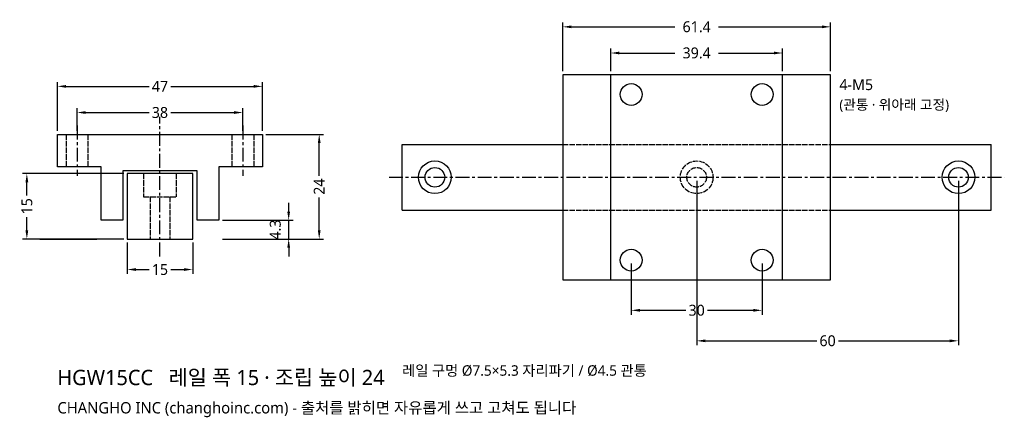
# Model space of a CAD drawing. Header units: millimetres. Extents: x -32 to 194, y -41 to 50.
import ezdxf

# ---------------------------------------------------------------- set-up
doc = ezdxf.new("R2010")
doc.units = ezdxf.units.MM
doc.linetypes.add('CENTER', pattern=[5.08, 3.175, -0.635, 0.635, -0.635])
doc.linetypes.add('DASHED', pattern=[1.524, 1.27, -0.254])
for name, color, linetype in [('문자', 7, 'CONTINUOUS'), ('숨은선', 3, 'DASHED'), ('외형선', 7, 'CONTINUOUS'), ('중심선', 1, 'CENTER'), ('치수', 4, 'CONTINUOUS')]:
    doc.layers.add(name, color=color, linetype=linetype)
doc.styles.add('CH_KOR', font='malgun.ttf')
doc.dimstyles.new('CH_DIM', dxfattribs={"dimtxt": 2.5, "dimasz": 2, "dimexe": 1, "dimexo": 0.8, "dimgap": 0.8, "dimtad": 1, "dimdec": 1, "dimdsep": 46, "dimtxsty": 'CH_KOR', "dimcen": 2.5, "dimclrd": 4, "dimclre": 4, "dimclrt": 4, "dimazin": 3, "dimtfac": 1, "dimtmove": 0, "dimatfit": 3})

# ---------------------------------------------------------------- blocks, each defined once
blk = doc.blocks.new('_CLOSEDFILLED')
at = {"color": 0, "linetype": 'BYBLOCK'}
blk.add_solid([(-1, 0.16), (0, 0), (-1, -0.16)], dxfattribs=at)
blk = doc.blocks.new('*D1')
at = {"color": 4}
for p, q in [((-23.5, 24.8), (-23.5, 36)), ((-21.5, 35), (-2.5, 35)), ((2.5, 35), (21.5, 35)), ((23.5, 24.8), (23.5, 36))]:
    blk.add_line(p, q, dxfattribs=at)
at = {"layer": 'Defpoints'}
for p in [(-23.5, 35), (-23.5, 24), (23.5, 24)]:
    blk.add_point(p, dxfattribs=at)
at = {"layer": '치수', "color": 4, "xscale": 2, "yscale": 2, "rotation": 180}
blk.add_blockref('_CLOSEDFILLED', (-23.5, 35), dxfattribs=at)
at = {"layer": '치수', "color": 4, "xscale": 2, "yscale": 2}
blk.add_blockref('_CLOSEDFILLED', (23.5, 35), dxfattribs=at)
at = {"layer": '치수', "color": 4, "insert": (0, 35), "char_height": 2.5, "attachment_point": 5, "style": 'CH_KOR'}
blk.add_mtext('47', dxfattribs=at)
blk = doc.blocks.new('*D2')
at = {"color": 4}
for p, q in [((-19, 24.8), (-19, 30)), ((19, 24.8), (19, 30)), ((-17, 29), (-2.5, 29)), ((2.5, 29), (17, 29))]:
    blk.add_line(p, q, dxfattribs=at)
at = {"layer": 'Defpoints'}
for p in [(-19, 29), (-19, 24), (19, 24)]:
    blk.add_point(p, dxfattribs=at)
at = {"layer": '치수', "color": 4, "xscale": 2, "yscale": 2, "rotation": 180}
blk.add_blockref('_CLOSEDFILLED', (-19, 29), dxfattribs=at)
at = {"layer": '치수', "color": 4, "xscale": 2, "yscale": 2}
blk.add_blockref('_CLOSEDFILLED', (19, 29), dxfattribs=at)
at = {"layer": '치수', "color": 4, "insert": (0, 29), "char_height": 2.5, "attachment_point": 5, "style": 'CH_KOR'}
blk.add_mtext('38', dxfattribs=at)
blk = doc.blocks.new('*D3')
at = {"color": 4}
for p, q in [((-7.5, -0.8), (-7.5, -8)), ((7.5, -0.8), (7.5, -8)), ((-5.5, -7), (-2.5, -7)), ((2.5, -7), (5.5, -7))]:
    blk.add_line(p, q, dxfattribs=at)
at = {"layer": 'Defpoints'}
for p in [(-7.5, 0), (7.5, 0), (-7.5, -7)]:
    blk.add_point(p, dxfattribs=at)
at = {"layer": '치수', "color": 4, "xscale": 2, "yscale": 2, "rotation": 180}
blk.add_blockref('_CLOSEDFILLED', (-7.5, -7), dxfattribs=at)
at = {"layer": '치수', "color": 4, "xscale": 2, "yscale": 2}
blk.add_blockref('_CLOSEDFILLED', (7.5, -7), dxfattribs=at)
at = {"layer": '치수', "color": 4, "insert": (0, -7), "char_height": 2.5, "attachment_point": 5, "style": 'CH_KOR'}
blk.add_mtext('15', dxfattribs=at)
blk = doc.blocks.new('*D4')
at = {"color": 4}
for p, q in [((24.3, 24), (37.5, 24)), ((36.5, 14.5), (36.5, 22)), ((36.5, 2), (36.5, 9.5)), ((24.3, 0), (37.5, 0))]:
    blk.add_line(p, q, dxfattribs=at)
at = {"layer": 'Defpoints'}
for p in [(23.5, 24), (23.5, 0), (36.5, 0)]:
    blk.add_point(p, dxfattribs=at)
at = {"layer": '치수', "color": 4, "xscale": 2, "yscale": 2}
for p, rotation in [((36.5, 24), 90), ((36.5, 0), 270)]:
    blk.add_blockref('_CLOSEDFILLED', p, dxfattribs=dict(at, rotation=rotation))
at = {"layer": '치수', "color": 4, "insert": (36.5, 12), "char_height": 2.5, "attachment_point": 5, "rotation": 90, "style": 'CH_KOR'}
blk.add_mtext('24', dxfattribs=at)
blk = doc.blocks.new('*D6')
at = {"color": 4}
for p, q in [((-8.3, 15), (-31.5, 15)), ((-30.5, 10), (-30.5, 13)), ((-30.5, 2), (-30.5, 5)), ((-8.3, 0), (-31.5, 0))]:
    blk.add_line(p, q, dxfattribs=at)
at = {"layer": 'Defpoints'}
for p in [(-7.5, 15), (-30.5, 0), (-7.5, 0)]:
    blk.add_point(p, dxfattribs=at)
at = {"layer": '치수', "color": 4, "xscale": 2, "yscale": 2}
for p, rotation in [((-30.5, 15), 90), ((-30.5, 0), 270)]:
    blk.add_blockref('_CLOSEDFILLED', p, dxfattribs=dict(at, rotation=rotation))
at = {"layer": '치수', "color": 4, "insert": (-30.5, 7.5), "char_height": 2.5, "attachment_point": 5, "rotation": 90, "style": 'CH_KOR'}
blk.add_mtext('15', dxfattribs=at)
blk = doc.blocks.new('*D7')
at = {"color": 4}
for p, q in [((92.3, 38.45), (92.3, 49.65)), ((153.7, 38.45), (153.7, 49.65)), ((94.3, 48.65), (118, 48.65)), ((128, 48.65), (151.7, 48.65))]:
    blk.add_line(p, q, dxfattribs=at)
at = {"layer": 'Defpoints'}
for p in [(92.3, 48.65), (92.3, 37.65), (153.7, 37.65)]:
    blk.add_point(p, dxfattribs=at)
at = {"layer": '치수', "color": 4, "xscale": 2, "yscale": 2, "rotation": 180}
blk.add_blockref('_CLOSEDFILLED', (92.3, 48.65), dxfattribs=at)
at = {"layer": '치수', "color": 4, "xscale": 2, "yscale": 2}
blk.add_blockref('_CLOSEDFILLED', (153.7, 48.65), dxfattribs=at)
at = {"layer": '치수', "color": 4, "insert": (123, 48.65), "char_height": 2.5, "attachment_point": 5, "style": 'CH_KOR'}
blk.add_mtext('61.4', dxfattribs=at)
blk = doc.blocks.new('*D8')
at = {"color": 4}
for p, q in [((103.3, 38.45), (103.3, 43.65)), ((142.7, 38.45), (142.7, 43.65)), ((105.3, 42.65), (118, 42.65)), ((128, 42.65), (140.7, 42.65))]:
    blk.add_line(p, q, dxfattribs=at)
at = {"layer": 'Defpoints'}
for p in [(103.3, 42.65), (103.3, 37.65), (142.7, 37.65)]:
    blk.add_point(p, dxfattribs=at)
at = {"layer": '치수', "color": 4, "xscale": 2, "yscale": 2, "rotation": 180}
blk.add_blockref('_CLOSEDFILLED', (103.3, 42.65), dxfattribs=at)
at = {"layer": '치수', "color": 4, "xscale": 2, "yscale": 2}
blk.add_blockref('_CLOSEDFILLED', (142.7, 42.65), dxfattribs=at)
at = {"layer": '치수', "color": 4, "insert": (123, 42.65), "char_height": 2.5, "attachment_point": 5, "style": 'CH_KOR'}
blk.add_mtext('39.4', dxfattribs=at)
blk = doc.blocks.new('*D9')
at = {"color": 4}
for p, q in [((108, -5.65), (108, -17.35)), ((138, -5.65), (138, -17.35)), ((110, -16.35), (120.5, -16.35)), ((125.5, -16.35), (136, -16.35))]:
    blk.add_line(p, q, dxfattribs=at)
at = {"layer": 'Defpoints'}
for p in [(108, -4.85), (138, -4.85), (108, -16.35)]:
    blk.add_point(p, dxfattribs=at)
at = {"layer": '치수', "color": 4, "xscale": 2, "yscale": 2, "rotation": 180}
blk.add_blockref('_CLOSEDFILLED', (108, -16.35), dxfattribs=at)
at = {"layer": '치수', "color": 4, "xscale": 2, "yscale": 2}
blk.add_blockref('_CLOSEDFILLED', (138, -16.35), dxfattribs=at)
at = {"layer": '치수', "color": 4, "insert": (123, -16.35), "char_height": 2.5, "attachment_point": 5, "style": 'CH_KOR'}
blk.add_mtext('30', dxfattribs=at)
blk = doc.blocks.new('*D10')
at = {"color": 4}
for p, q in [((123, 13.35), (123, -24.35)), ((183, 13.35), (183, -24.35)), ((125, -23.35), (150.5, -23.35)), ((155.5, -23.35), (181, -23.35))]:
    blk.add_line(p, q, dxfattribs=at)
at = {"layer": 'Defpoints'}
for p in [(123, 14.15), (183, 14.15), (123, -23.35)]:
    blk.add_point(p, dxfattribs=at)
at = {"layer": '치수', "color": 4, "xscale": 2, "yscale": 2, "rotation": 180}
blk.add_blockref('_CLOSEDFILLED', (123, -23.35), dxfattribs=at)
at = {"layer": '치수', "color": 4, "xscale": 2, "yscale": 2}
blk.add_blockref('_CLOSEDFILLED', (183, -23.35), dxfattribs=at)
at = {"layer": '치수', "color": 4, "insert": (153, -23.35), "char_height": 2.5, "attachment_point": 5, "style": 'CH_KOR'}
blk.add_mtext('60', dxfattribs=at)

msp = doc.modelspace()

# ---------------------------------------------------------------- linework, layer by layer
at = {"layer": '숨은선'}
for p, q in [((-21.5, 24), (-21.5, 16.514)), ((-16.5, 24), (-16.5, 16.514)), ((16.5, 24), (16.5, 16.514)), ((21.5, 24), (21.5, 16.514)), ((92.3, 21.65), (153.7, 21.65)), ((-3.75, 15), (-3.75, 9.7)), ((3.75, 15), (3.75, 9.7)), ((-3.75, 9.7), (3.75, 9.7)), ((-2.25, 9.7), (-2.25, 0)), ((2.25, 9.7), (2.25, 0)), ((92.3, 6.65), (153.7, 6.65))]:
    msp.add_line(p, q, dxfattribs=at)
for radius in [3.75, 2.25]:
    msp.add_circle((123, 14.15), radius, dxfattribs=at)
at = {"layer": '외형선'}
for p, q in [((103.3, -9.35), (103.3, 37.65)), ((142.7, -9.35), (142.7, 37.65)), ((55.5, 21.65), (92.3, 21.65)), ((55.5, 6.65), (55.5, 21.65)), ((153.7, 21.65), (190.5, 21.65)), ((190.5, 6.65), (190.5, 21.65)), ((55.5, 6.65), (92.3, 6.65)), ((153.7, 6.65), (190.5, 6.65)), ((-27.5, 0), (-14.5, 0)), ((14.5, 0), (27.5, 0))]:
    msp.add_line(p, q, dxfattribs=at)
for points in [[(92.3, -9.35), (153.7, -9.35), (153.7, 37.65), (92.3, 37.65)], [(-23.5, 16.514), (-23.5, 24), (23.5, 24), (23.5, 16.514), (13.5, 16.514), (13.5, 4.3), (8.5, 4.3), (8.5, 15.6), (-8.5, 15.6), (-8.5, 4.3), (-13.5, 4.3), (-13.5, 16.514)], [(-7.5, 0), (7.5, 0), (7.5, 15), (-7.5, 15)]]:
    msp.add_lwpolyline(points, close=True, dxfattribs=at)
for centre, radius in [((108, 33.15), 2.5), ((138, 33.15), 2.5), ((63, 14.15), 3.75), ((63, 14.15), 2.25), ((183, 14.15), 3.75), ((183, 14.15), 2.25), ((108, -4.85), 2.5), ((138, -4.85), 2.5)]:
    msp.add_circle(centre, radius, dxfattribs=at)
at = {"layer": '중심선'}
for p, q in [((0, -4), (0, 28)), ((-19, 26), (-19, 14.514)), ((19, 26), (19, 14.514)), ((52.5, 14.15), (193.5, 14.15))]:
    msp.add_line(p, q, dxfattribs=at)

# ---------------------------------------------------------------- texts
at = {"layer": '문자', "style": 'CH_KOR'}
for s, height, p in [('4-M5', 2.5, (155.7, 34.15)), ('(관통 · 위아래 고정)', 2.3, (155.7, 29.65)), ('레일 구멍 Ø7.5×5.3 자리파기 / Ø4.5 관통', 2.4, (55.5, -31.35)), ('HGW15CC   레일 폭 15 · 조립 높이 24', 3.5, (-23.5, -33.5)), ('CHANGHO INC (changhoinc.com) - 출처를 밝히면 자유롭게 쓰고 고쳐도 됩니다', 2.6, (-23.5, -40))]:
    msp.add_text(s, height=height, dxfattribs=at).set_placement(p)

# ---------------------------------------------------------------- dimensions: what is measured, and where the dimension line sits
at = {"layer": '치수'}
for base, p1, p2, picture, middle in [((92.3, 48.65), (92.3, 37.65), (153.7, 37.65), '*D7', (123, 48.65)), ((103.3, 42.65), (103.3, 37.65), (142.7, 37.65), '*D8', (123, 42.65)), ((-23.5, 35), (-23.5, 24), (23.5, 24), '*D1', (0, 35)), ((-19, 29), (-19, 24), (19, 24), '*D2', (0, 29)), ((123, -23.35), (123, 14.15), (183, 14.15), '*D10', (153, -23.35)), ((-7.5, -7), (-7.5, 0), (7.5, 0), '*D3', (0, -7)), ((108, -16.35), (108, -4.85), (138, -4.85), '*D9', (123, -16.35))]:
    dim = msp.add_linear_dim(base=base, p1=p1, p2=p2, dimstyle='CH_DIM', override={"dimscale": 1}, dxfattribs=at)
    dim.commit()
    dim.dimension.update_dxf_attribs({"geometry": picture, "text_midpoint": middle})
for base, p1, p2, picture, middle in [((36.5, 0), (23.5, 0), (23.5, 24), '*D4', (36.5, 12)), ((-30.5, 0), (-7.5, 0), (-7.5, 15), '*D6', (-30.5, 7.5))]:
    dim = msp.add_linear_dim(base=base, p1=p1, p2=p2, angle=90, dimstyle='CH_DIM', override={"dimscale": 1}, dxfattribs=at)
    dim.commit()
    dim.dimension.update_dxf_attribs({"geometry": picture, "text_midpoint": middle})
msp.add_linear_dim(base=(29.5, 0), p1=(13.5, 0), p2=(13.5, 4.3), angle=90, dimstyle='CH_DIM', override={"dimscale": 1}, dxfattribs=at).render()

doc.saveas('drawing.dxf')
